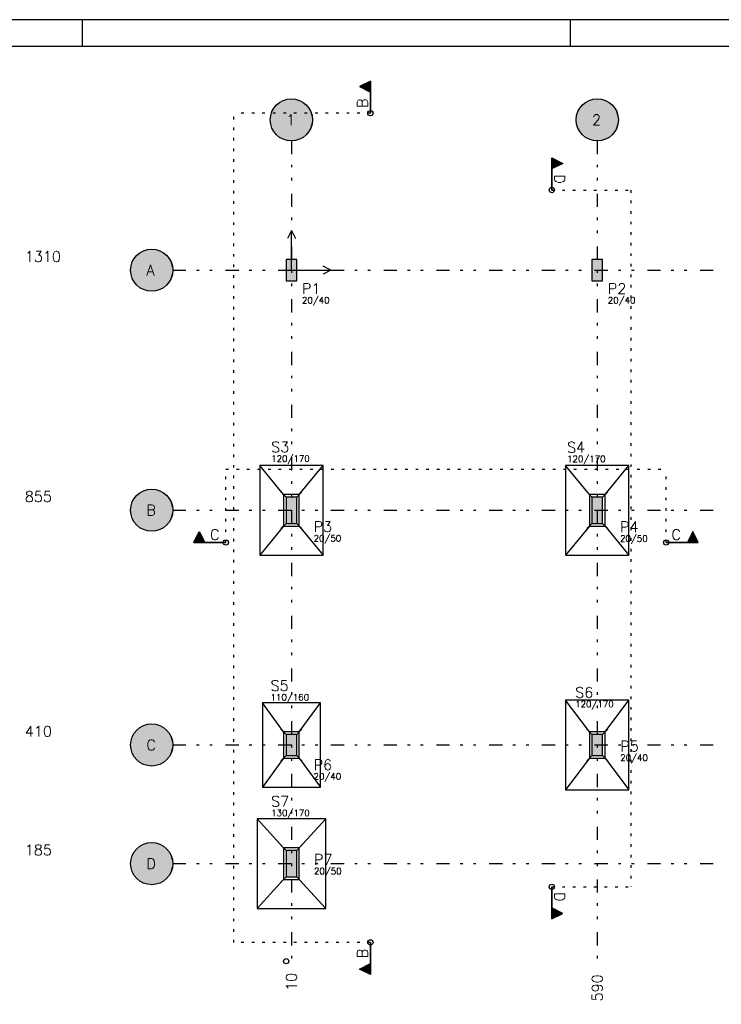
# Model space of a CAD drawing. Extents: x 0 to 84.1, y 0 to 59.4.
# Tile 4 of 5: x 26.2 to 52.8, y 22.1 to 59.4. Entities that reach past the tile are written whole.
import ezdxf

# ---------------------------------------------------------------- set-up
doc = ezdxf.new("R2010")
doc.units = 0
doc.header["$MEASUREMENT"] = 0
doc.linetypes.add('ESTILO_TQS_0002', pattern=[0.4, 0.1, -0.3])
doc.linetypes.add('ESTILO_TQS_0004', pattern=[2, 0.5, -0.4, 0.1, -0.4, 0.1, -0.5])
for name, color, linetype in [('1', 1, 'CONTINUOUS'), ('2', 2, 'CONTINUOUS'), ('3', 3, 'CONTINUOUS'), ('6', 6, 'CONTINUOUS'), ('9', 9, 'CONTINUOUS')]:
    doc.layers.add(name, color=color, linetype=linetype)
doc.styles.get("Standard").update_dxf_attribs({"font": 'ROMANS.SHX'})

msp = doc.modelspace()

# ---------------------------------------------------------------- linework, layer by layer
at = {"layer": '1', "linetype": 'ESTILO_TQS_0004'}
for p, q in [((36.52018, 54.80278), (36.52018, 23.777438)), ((48.12018, 54.80278), (48.12018, 23.777438)), ((32.02018, 49.90278), (52.62018, 49.90278)), ((32.02018, 40.80278), (52.62018, 40.80278)), ((32.02018, 31.90278), (52.62018, 31.90278)), ((32.02018, 27.40278), (52.62018, 27.40278))]:
    msp.add_line(p, q, dxfattribs=at)
at = {"layer": '1', "linetype": 'Continuous'}
for p, q in [((36.52018, 51.40278), (36.37018, 51.10278)), ((36.52018, 49.90278), (36.52018, 51.40278)), ((36.52018, 51.40278), (36.67018, 51.10278)), ((38.02018, 49.90278), (37.72018, 50.05278)), ((36.52018, 49.90278), (36.52018, 49.90278)), ((36.52018, 49.90278), (38.02018, 49.90278)), ((38.02018, 49.90278), (37.72018, 49.75278)), ((48.12018, 49.90278), (48.12018, 49.90278)), ((36.32018, 41.30278), (36.12018, 41.50278)), ((36.72018, 41.30278), (36.92018, 41.50278)), ((47.92018, 41.30278), (47.72018, 41.50278)), ((48.32018, 41.30278), (48.52018, 41.50278)), ((36.52018, 40.80278), (36.52018, 40.80278)), ((36.52018, 40.80278), (36.52018, 40.80278)), ((48.12018, 40.80278), (48.12018, 40.80278)), ((48.12018, 40.80278), (48.12018, 40.80278)), ((36.32018, 40.30278), (36.12018, 40.10278)), ((36.72018, 40.30278), (36.92018, 40.10278)), ((47.92018, 40.30278), (47.72018, 40.10278)), ((48.32018, 40.30278), (48.52018, 40.10278)), ((36.32018, 32.30278), (36.12018, 32.50278)), ((36.72018, 32.30278), (36.92018, 32.50278)), ((47.92018, 32.30278), (47.72018, 32.50278)), ((48.32018, 32.30278), (48.52018, 32.50278)), ((36.52018, 31.90278), (36.52018, 31.90278)), ((36.52018, 31.90278), (36.52018, 31.90278)), ((48.12018, 31.90278), (48.12018, 31.90278)), ((48.12018, 31.90278), (48.12018, 31.90278)), ((36.32018, 31.50278), (36.12018, 31.30278)), ((36.72018, 31.50278), (36.92018, 31.30278)), ((47.92018, 31.50278), (47.72018, 31.30278)), ((48.32018, 31.50278), (48.52018, 31.30278)), ((36.32018, 27.90278), (36.12018, 28.10278)), ((36.72018, 27.90278), (36.92018, 28.10278)), ((36.52018, 27.40278), (36.52018, 27.40278)), ((36.52018, 27.40278), (36.52018, 27.40278)), ((36.32018, 26.90278), (36.12018, 26.70278)), ((36.72018, 26.90278), (36.92018, 26.70278))]:
    msp.add_line(p, q, dxfattribs=at)
for points in [[(37.72018, 42.50278), (35.32018, 42.50278)], [(35.32018, 42.50278), (35.32018, 39.10278)], [(36.22018, 41.40278), (35.32018, 42.50278)], [(36.82018, 41.40278), (37.72018, 42.50278)], [(37.72018, 39.10278), (37.72018, 42.50278)], [(49.32018, 42.50278), (46.92018, 42.50278)], [(46.92018, 42.50278), (46.92018, 39.10278)], [(47.82018, 41.40278), (46.92018, 42.50278)], [(48.42018, 41.40278), (49.32018, 42.50278)], [(49.32018, 39.10278), (49.32018, 42.50278)], [(36.22018, 40.20278), (36.82018, 40.20278), (36.82018, 41.40278), (36.22018, 41.40278), (36.22018, 40.20278)], [(47.82018, 40.20278), (48.42018, 40.20278), (48.42018, 41.40278), (47.82018, 41.40278), (47.82018, 40.20278)], [(36.22018, 40.20278), (35.32018, 39.10278)], [(36.82018, 40.20278), (37.72018, 39.10278)], [(47.82018, 40.20278), (46.92018, 39.10278)], [(48.42018, 40.20278), (49.32018, 39.10278)], [(35.32018, 39.10278), (37.72018, 39.10278)], [(46.92018, 39.10278), (49.32018, 39.10278)], [(49.32018, 33.60278), (46.92018, 33.60278)], [(46.92018, 33.60278), (46.92018, 30.20278)], [(47.82018, 32.40278), (46.92018, 33.60278)], [(48.42018, 32.40278), (49.32018, 33.60278)], [(49.32018, 30.20278), (49.32018, 33.60278)], [(37.62018, 33.50278), (35.42018, 33.50278)], [(35.42018, 33.50278), (35.42018, 30.30278)], [(36.22018, 32.40278), (35.42018, 33.50278)], [(36.82018, 32.40278), (37.62018, 33.50278)], [(37.62018, 30.30278), (37.62018, 33.50278)], [(36.22018, 31.40278), (36.82018, 31.40278), (36.82018, 32.40278), (36.22018, 32.40278), (36.22018, 31.40278)], [(47.82018, 31.40278), (48.42018, 31.40278), (48.42018, 32.40278), (47.82018, 32.40278), (47.82018, 31.40278)], [(36.22018, 31.40278), (35.42018, 30.30278)], [(36.82018, 31.40278), (37.62018, 30.30278)], [(47.82018, 31.40278), (46.92018, 30.20278)], [(48.42018, 31.40278), (49.32018, 30.20278)], [(35.42018, 30.30278), (37.62018, 30.30278)], [(46.92018, 30.20278), (49.32018, 30.20278)], [(37.82018, 29.10278), (35.22018, 29.10278)], [(35.22018, 29.10278), (35.22018, 25.70278)], [(36.22018, 28.00278), (35.22018, 29.10278)], [(36.82018, 28.00278), (37.82018, 29.10278)], [(37.82018, 25.70278), (37.82018, 29.10278)], [(36.22018, 26.80278), (36.82018, 26.80278), (36.82018, 28.00278), (36.22018, 28.00278), (36.22018, 26.80278)], [(36.22018, 26.80278), (35.22018, 25.70278)], [(36.82018, 26.80278), (37.82018, 25.70278)], [(35.22018, 25.70278), (37.82018, 25.70278)]]:
    msp.add_lwpolyline(points, dxfattribs=at)
for centre in [(39.516217, 55.855296), (46.396165, 52.941359), (34.033852, 39.577467), (50.735836, 39.577467), (46.396165, 26.523842), (39.516217, 24.416267), (36.32018, 23.70278), (36.32018, 23.70278), (36.32018, 23.70278)]:
    msp.add_circle(centre, 0.1, dxfattribs=at)
at = {"layer": '2', "linetype": 'Continuous'}
for p, q in [((84.100006, 59.400002), (0, 59.400002)), ((28.600006, 58.400002), (28.600006, 59.400002)), ((47.100006, 58.400002), (47.100006, 59.400002))]:
    msp.add_line(p, q, dxfattribs=at)
msp.add_lwpolyline([(83.100006, 1), (2.5, 1), (2.5, 58.400002), (83.100006, 58.400002), (83.100006, 1)], dxfattribs=at)
for centre in [(36.52018, 55.60278), (48.12018, 55.60278), (31.22018, 49.90278), (31.22018, 40.80278), (31.22018, 31.90278), (31.22018, 27.40278)]:
    msp.add_circle(centre, 0.8, dxfattribs=at)
at = {"layer": '3', "linetype": 'Continuous'}
for p, q in [((39.516217, 57.071251), (39.101385, 56.863835)), ((39.101385, 56.863835), (39.514479, 56.657288)), ((39.514479, 57.06843), (39.105287, 56.863835)), ((39.105289, 56.863835), (39.514478, 56.659239)), ((39.133295, 56.877839), (39.133295, 56.849832)), ((39.165205, 56.893794), (39.165205, 56.833877)), ((39.197116, 56.909749), (39.197116, 56.817922)), ((39.229026, 56.925703), (39.229026, 56.801967)), ((39.260936, 56.941657), (39.260936, 56.786012)), ((39.293035, 56.957708), (39.292848, 56.770056)), ((39.324757, 56.973566), (39.324757, 56.754102)), ((39.356666, 56.989521), (39.356666, 56.738147)), ((39.388577, 57.005478), (39.388577, 56.722192)), ((39.420487, 57.021433), (39.420487, 56.706236)), ((39.452397, 57.037388), (39.452397, 56.690281)), ((39.484307, 57.053344), (39.484307, 56.674325)), ((39.514478, 57.06843), (39.514478, 55.855296)), ((39.516217, 55.855296), (39.516217, 57.071251)), ((46.396165, 52.941359), (46.396165, 54.157314)), ((46.396165, 54.157314), (46.810997, 53.949899)), ((46.397903, 54.154493), (46.807095, 53.949899)), ((46.397904, 54.154493), (46.397904, 52.941359)), ((46.428075, 54.139407), (46.428075, 53.760388)), ((46.810997, 53.949899), (46.397903, 53.743352)), ((46.807094, 53.949899), (46.397904, 53.745303)), ((46.459985, 54.123451), (46.459985, 53.776344)), ((46.491895, 54.107496), (46.491895, 53.792299)), ((46.523805, 54.091541), (46.523805, 53.808255)), ((46.555716, 54.075584), (46.555716, 53.824211)), ((46.587626, 54.059629), (46.587626, 53.840166)), ((46.619347, 54.043771), (46.619534, 53.85612)), ((46.651446, 54.02772), (46.651446, 53.872075)), ((46.683356, 54.011766), (46.683356, 53.88803)), ((46.715266, 53.995812), (46.715266, 53.903985)), ((46.747177, 53.979857), (46.747177, 53.91994)), ((46.779087, 53.963902), (46.779087, 53.935895)), ((32.817897, 39.577467), (33.025313, 39.992299)), ((32.820718, 39.579205), (33.025313, 39.988397)), ((33.01131, 39.960389), (33.039317, 39.960389)), ((33.025313, 39.992299), (33.23186, 39.579205)), ((33.025313, 39.988396), (33.229909, 39.579206)), ((51.744375, 39.992299), (51.537828, 39.579205)), ((51.744375, 39.988396), (51.539779, 39.579206)), ((51.758379, 39.960389), (51.730372, 39.960389)), ((51.951791, 39.577467), (51.744375, 39.992299)), ((51.94897, 39.579205), (51.744375, 39.988397)), ((34.033852, 39.577467), (32.817897, 39.577467)), ((32.820718, 39.579206), (34.033852, 39.579206)), ((32.835804, 39.609377), (33.214823, 39.609377)), ((32.85176, 39.641287), (33.198868, 39.641287)), ((32.867715, 39.673197), (33.182912, 39.673197)), ((32.88367, 39.705107), (33.166957, 39.705107)), ((32.899627, 39.737018), (33.151001, 39.737018)), ((32.915582, 39.768928), (33.135046, 39.768928)), ((32.931441, 39.800649), (33.119092, 39.800836)), ((32.947491, 39.832748), (33.103136, 39.832748)), ((32.963445, 39.864658), (33.087181, 39.864658)), ((32.979399, 39.896568), (33.071226, 39.896568)), ((32.995355, 39.928479), (33.055271, 39.928479)), ((51.94897, 39.579206), (50.735836, 39.579206)), ((50.735836, 39.577467), (51.951791, 39.577467)), ((51.933884, 39.609377), (51.554865, 39.609377)), ((51.917928, 39.641287), (51.570821, 39.641287)), ((51.901973, 39.673197), (51.586776, 39.673197)), ((51.886018, 39.705107), (51.602732, 39.705107)), ((51.870061, 39.737018), (51.618687, 39.737018)), ((51.854106, 39.768928), (51.634642, 39.768928)), ((51.838248, 39.800649), (51.650596, 39.800836)), ((51.822197, 39.832748), (51.666552, 39.832748)), ((51.806243, 39.864658), (51.682507, 39.864658)), ((51.790289, 39.896568), (51.698462, 39.896568)), ((51.774334, 39.928479), (51.714417, 39.928479)), ((46.396165, 26.523842), (46.396165, 25.307887)), ((46.397904, 25.310708), (46.397904, 26.523842)), ((46.396165, 25.307887), (46.810997, 25.515303)), ((46.810997, 25.515303), (46.397903, 25.72185)), ((46.397903, 25.310708), (46.807095, 25.515303)), ((46.807094, 25.515303), (46.397904, 25.719899)), ((46.428075, 25.325794), (46.428075, 25.704813)), ((46.459985, 25.34175), (46.459985, 25.688857)), ((46.491895, 25.357705), (46.491895, 25.672902)), ((46.523805, 25.37366), (46.523805, 25.656947)), ((46.555716, 25.389617), (46.555716, 25.640991)), ((46.587626, 25.405572), (46.587626, 25.625036)), ((46.619347, 25.42143), (46.619534, 25.609082)), ((46.651446, 25.437481), (46.651446, 25.593126)), ((46.683356, 25.453435), (46.683356, 25.577171)), ((46.715266, 25.469389), (46.715266, 25.561216)), ((46.747177, 25.485344), (46.747177, 25.545261)), ((46.779087, 25.501299), (46.779087, 25.529306)), ((39.514478, 23.203133), (39.514478, 24.416267)), ((39.516217, 24.416267), (39.516217, 23.200312)), ((39.101385, 23.407728), (39.514479, 23.614275)), ((39.105289, 23.407728), (39.514478, 23.612324)), ((39.356666, 23.282042), (39.356666, 23.533416)), ((39.388577, 23.266085), (39.388577, 23.549372)), ((39.420487, 23.25013), (39.420487, 23.565327)), ((39.452397, 23.234175), (39.452397, 23.581283)), ((39.484307, 23.218219), (39.484307, 23.597238)), ((39.516217, 23.200312), (39.101385, 23.407728)), ((39.514479, 23.203133), (39.105287, 23.407728)), ((39.133295, 23.393725), (39.133295, 23.421732)), ((39.165205, 23.37777), (39.165205, 23.437686)), ((39.197116, 23.361814), (39.197116, 23.453641)), ((39.229026, 23.34586), (39.229026, 23.469596)), ((39.260936, 23.329906), (39.260936, 23.485551)), ((39.293035, 23.313856), (39.292848, 23.501507)), ((39.324757, 23.297997), (39.324757, 23.517461))]:
    msp.add_line(p, q, dxfattribs=at)
at = {"layer": '3', "linetype": 'ESTILO_TQS_0002'}
for p, q in [((34.342103, 24.416267), (34.342103, 55.855296)), ((39.516217, 55.855296), (34.342103, 55.855296)), ((46.396165, 52.941359), (49.398155, 52.941359)), ((49.398155, 52.941359), (49.398155, 26.523842)), ((34.033852, 42.361131), (50.735836, 42.361131)), ((34.033852, 39.577467), (34.033852, 42.361131)), ((50.735836, 39.577467), (50.735836, 42.361131)), ((46.396165, 26.523842), (49.398155, 26.523842)), ((39.516217, 24.416267), (34.342103, 24.416267))]:
    msp.add_line(p, q, dxfattribs=at)
at = {"layer": '3', "linetype": 'Continuous'}
for points in [[(39.514478, 57.06843), (39.105289, 56.863835), (39.514478, 56.659239), (39.514478, 57.06843)], [(46.397904, 54.154493), (46.807094, 53.949899), (46.397904, 53.745303), (46.397904, 54.154493)], [(32.820718, 39.579206), (33.025313, 39.988396), (33.229909, 39.579206), (32.820718, 39.579206)], [(51.94897, 39.579206), (51.744375, 39.988396), (51.539779, 39.579206), (51.94897, 39.579206)], [(46.397904, 25.310708), (46.807094, 25.515303), (46.397904, 25.719899), (46.397904, 25.310708)], [(39.514478, 23.203133), (39.105289, 23.407728), (39.514478, 23.612324), (39.514478, 23.203133)]]:
    msp.add_lwpolyline(points, dxfattribs=at)
at = {"layer": '6', "linetype": 'Continuous'}
for points in [[(36.32018, 49.50278), (36.72018, 49.50278), (36.72018, 50.30278), (36.32018, 50.30278), (36.32018, 49.50278)], [(47.92018, 49.50278), (48.32018, 49.50278), (48.32018, 50.30278), (47.92018, 50.30278), (47.92018, 49.50278)], [(36.32018, 40.30278), (36.72018, 40.30278), (36.72018, 41.30278), (36.32018, 41.30278), (36.32018, 40.30278)], [(47.92018, 40.30278), (48.32018, 40.30278), (48.32018, 41.30278), (47.92018, 41.30278), (47.92018, 40.30278)], [(36.32018, 31.50278), (36.72018, 31.50278), (36.72018, 32.30278), (36.32018, 32.30278), (36.32018, 31.50278)], [(47.92018, 31.50278), (48.32018, 31.50278), (48.32018, 32.30278), (47.92018, 32.30278), (47.92018, 31.50278)], [(36.32018, 26.90278), (36.72018, 26.90278), (36.72018, 27.90278), (36.32018, 27.90278), (36.32018, 26.90278)]]:
    msp.add_lwpolyline(points, dxfattribs=at)
at = {"layer": '9', "linetype": 'Continuous'}
for points in [[(37.32018, 55.60278), (36.357415, 56.386047), (36.252276, 56.356589)], [(37.32018, 55.60278), (36.465586, 56.400915), (36.357415, 56.386047)], [(37.32018, 55.60278), (36.574774, 56.400915), (36.465586, 56.400915)], [(37.32018, 55.60278), (36.682945, 56.386047), (36.574774, 56.400915)], [(37.32018, 55.60278), (36.788084, 56.356589), (36.682945, 56.386047)], [(48.92018, 55.60278), (47.957415, 56.386047), (47.852276, 56.356589)], [(48.92018, 55.60278), (48.065586, 56.400915), (47.957415, 56.386047)], [(48.92018, 55.60278), (48.174774, 56.400915), (48.065586, 56.400915)], [(48.92018, 55.60278), (48.282945, 56.386047), (48.174774, 56.400915)], [(48.92018, 55.60278), (48.388084, 56.356589), (48.282945, 56.386047)], [(37.32018, 55.60278), (35.836644, 56.018447), (35.786411, 55.921501)], [(37.32018, 55.60278), (35.899611, 56.10765), (35.836644, 56.018447)], [(37.32018, 55.60278), (35.974137, 56.187449), (35.899611, 56.10765)], [(37.32018, 55.60278), (36.058836, 56.256356), (35.974137, 56.187449)], [(37.32018, 55.60278), (36.152128, 56.313088), (36.058836, 56.256356)], [(37.32018, 55.60278), (36.252276, 56.356589), (36.152128, 56.313088)], [(37.32018, 55.60278), (36.888232, 56.313088), (36.788084, 56.356589)], [(37.32018, 55.60278), (36.981524, 56.256356), (36.888232, 56.313088)], [(37.32018, 55.60278), (37.066223, 56.187449), (36.981524, 56.256356)], [(37.32018, 55.60278), (37.140749, 56.10765), (37.066223, 56.187449)], [(37.32018, 55.60278), (37.203716, 56.018447), (37.140749, 56.10765)], [(37.32018, 55.60278), (37.253949, 55.921501), (37.203716, 56.018447)], [(48.92018, 55.60278), (47.436644, 56.018447), (47.386411, 55.921501)], [(48.92018, 55.60278), (47.499611, 56.10765), (47.436644, 56.018447)], [(48.92018, 55.60278), (47.574137, 56.187449), (47.499611, 56.10765)], [(48.92018, 55.60278), (47.658836, 56.256356), (47.574137, 56.187449)], [(48.92018, 55.60278), (47.752128, 56.313088), (47.658836, 56.256356)], [(48.92018, 55.60278), (47.852276, 56.356589), (47.752128, 56.313088)], [(48.92018, 55.60278), (48.488232, 56.313088), (48.388084, 56.356589)], [(48.92018, 55.60278), (48.581524, 56.256356), (48.488232, 56.313088)], [(48.92018, 55.60278), (48.666223, 56.187449), (48.581524, 56.256356)], [(48.92018, 55.60278), (48.740749, 56.10765), (48.666223, 56.187449)], [(48.92018, 55.60278), (48.803716, 56.018447), (48.740749, 56.10765)], [(48.92018, 55.60278), (48.853949, 55.921501), (48.803716, 56.018447)], [(37.32018, 55.60278), (35.727631, 55.711713), (35.72018, 55.60278)], [(37.32018, 55.60278), (35.749846, 55.818617), (35.727631, 55.711713)], [(37.32018, 55.60278), (35.786411, 55.921501), (35.749846, 55.818617)], [(37.32018, 55.60278), (37.290514, 55.818617), (37.253949, 55.921501)], [(37.32018, 55.60278), (37.312729, 55.711713), (37.290514, 55.818617)], [(48.92018, 55.60278), (47.327631, 55.711713), (47.32018, 55.60278)], [(48.92018, 55.60278), (47.349846, 55.818617), (47.327631, 55.711713)], [(48.92018, 55.60278), (47.386411, 55.921501), (47.349846, 55.818617)], [(48.92018, 55.60278), (48.890514, 55.818617), (48.853949, 55.921501)], [(48.92018, 55.60278), (48.912729, 55.711713), (48.890514, 55.818617)], [(37.32018, 55.60278), (35.72018, 55.60278), (35.727631, 55.493847)], [(37.32018, 55.60278), (35.727631, 55.493847), (35.749846, 55.386943)], [(37.32018, 55.60278), (35.749846, 55.386943), (35.786411, 55.284059)], [(37.32018, 55.60278), (35.786411, 55.284059), (35.836644, 55.187113)], [(37.32018, 55.60278), (35.836644, 55.187113), (35.899611, 55.09791)], [(37.32018, 55.60278), (35.899611, 55.09791), (35.974137, 55.018111)], [(37.32018, 55.60278), (35.974137, 55.018111), (36.058836, 54.949204)], [(37.32018, 55.60278), (36.058836, 54.949204), (36.152128, 54.892472)], [(37.32018, 55.60278), (36.152128, 54.892472), (36.252276, 54.848971)], [(37.32018, 55.60278), (36.252276, 54.848971), (36.357415, 54.819513)], [(37.32018, 55.60278), (36.357415, 54.819513), (36.465586, 54.804645)], [(37.32018, 55.60278), (36.465586, 54.804645), (36.574774, 54.804645)], [(37.32018, 55.60278), (36.574774, 54.804645), (36.682945, 54.819513)], [(37.32018, 55.60278), (36.682945, 54.819513), (36.788084, 54.848971)], [(37.32018, 55.60278), (36.788084, 54.848971), (36.888232, 54.892472)], [(37.32018, 55.60278), (36.888232, 54.892472), (36.981524, 54.949204)], [(37.32018, 55.60278), (36.981524, 54.949204), (37.066223, 55.018111)], [(37.32018, 55.60278), (37.066223, 55.018111), (37.140749, 55.09791)], [(37.32018, 55.60278), (37.140749, 55.09791), (37.203716, 55.187113)], [(37.32018, 55.60278), (37.203716, 55.187113), (37.253949, 55.284059)], [(37.32018, 55.60278), (37.253949, 55.284059), (37.290514, 55.386943)], [(37.32018, 55.60278), (37.290514, 55.386943), (37.312729, 55.493847)], [(37.32018, 55.60278), (37.312729, 55.493847), (37.32018, 55.60278)], [(48.92018, 55.60278), (47.32018, 55.60278), (47.327631, 55.493847)], [(48.92018, 55.60278), (47.327631, 55.493847), (47.349846, 55.386943)], [(48.92018, 55.60278), (47.349846, 55.386943), (47.386411, 55.284059)], [(48.92018, 55.60278), (47.386411, 55.284059), (47.436644, 55.187113)], [(48.92018, 55.60278), (47.436644, 55.187113), (47.499611, 55.09791)], [(48.92018, 55.60278), (47.499611, 55.09791), (47.574137, 55.018111)], [(48.92018, 55.60278), (47.574137, 55.018111), (47.658836, 54.949204)], [(48.92018, 55.60278), (47.658836, 54.949204), (47.752128, 54.892472)], [(48.92018, 55.60278), (47.752128, 54.892472), (47.852276, 54.848971)], [(48.92018, 55.60278), (47.852276, 54.848971), (47.957415, 54.819513)], [(48.92018, 55.60278), (47.957415, 54.819513), (48.065586, 54.804645)], [(48.92018, 55.60278), (48.065586, 54.804645), (48.174774, 54.804645)], [(48.92018, 55.60278), (48.174774, 54.804645), (48.282945, 54.819513)], [(48.92018, 55.60278), (48.282945, 54.819513), (48.388084, 54.848971)], [(48.92018, 55.60278), (48.388084, 54.848971), (48.488232, 54.892472)], [(48.92018, 55.60278), (48.488232, 54.892472), (48.581524, 54.949204)], [(48.92018, 55.60278), (48.581524, 54.949204), (48.666223, 55.018111)], [(48.92018, 55.60278), (48.666223, 55.018111), (48.740749, 55.09791)], [(48.92018, 55.60278), (48.740749, 55.09791), (48.803716, 55.187113)], [(48.92018, 55.60278), (48.803716, 55.187113), (48.853949, 55.284059)], [(48.92018, 55.60278), (48.853949, 55.284059), (48.890514, 55.386943)], [(48.92018, 55.60278), (48.890514, 55.386943), (48.912729, 55.493847)], [(48.92018, 55.60278), (48.912729, 55.493847), (48.92018, 55.60278)], [(32.02018, 49.90278), (30.599611, 50.40765), (30.536644, 50.318447)], [(32.02018, 49.90278), (30.674137, 50.487449), (30.599611, 50.40765)], [(32.02018, 49.90278), (30.758836, 50.556356), (30.674137, 50.487449)], [(32.02018, 49.90278), (30.852128, 50.613088), (30.758836, 50.556356)], [(32.02018, 49.90278), (30.952276, 50.656589), (30.852128, 50.613088)], [(32.02018, 49.90278), (31.057415, 50.686047), (30.952276, 50.656589)], [(32.02018, 49.90278), (31.165586, 50.700915), (31.057415, 50.686047)], [(32.02018, 49.90278), (31.274774, 50.700915), (31.165586, 50.700915)], [(32.02018, 49.90278), (31.382945, 50.686047), (31.274774, 50.700915)], [(32.02018, 49.90278), (31.488084, 50.656589), (31.382945, 50.686047)], [(32.02018, 49.90278), (31.588232, 50.613088), (31.488084, 50.656589)], [(32.02018, 49.90278), (31.681524, 50.556356), (31.588232, 50.613088)], [(32.02018, 49.90278), (31.766223, 50.487449), (31.681524, 50.556356)], [(32.02018, 49.90278), (31.840749, 50.40765), (31.766223, 50.487449)], [(32.02018, 49.90278), (31.903716, 50.318447), (31.840749, 50.40765)], [(32.02018, 49.90278), (30.449846, 50.118617), (30.427631, 50.011713)], [(32.02018, 49.90278), (30.486411, 50.221501), (30.449846, 50.118617)], [(32.02018, 49.90278), (30.536644, 50.318447), (30.486411, 50.221501)], [(32.02018, 49.90278), (31.953949, 50.221501), (31.903716, 50.318447)], [(32.02018, 49.90278), (31.990514, 50.118617), (31.953949, 50.221501)], [(32.02018, 49.90278), (32.012729, 50.011713), (31.990514, 50.118617)], [(36.32018, 49.50278), (36.72018, 49.50278), (36.72018, 50.30278)], [(36.32018, 49.50278), (36.72018, 50.30278), (36.32018, 50.30278)], [(36.32018, 49.50278), (36.32018, 50.30278), (36.32018, 49.50278)], [(47.92018, 49.50278), (48.32018, 49.50278), (48.32018, 50.30278)], [(47.92018, 49.50278), (48.32018, 50.30278), (47.92018, 50.30278)], [(47.92018, 49.50278), (47.92018, 50.30278), (47.92018, 49.50278)], [(32.02018, 49.90278), (30.427631, 50.011713), (30.42018, 49.90278)], [(32.02018, 49.90278), (30.42018, 49.90278), (30.427631, 49.793847)], [(32.02018, 49.90278), (30.427631, 49.793847), (30.449846, 49.686943)], [(32.02018, 49.90278), (30.449846, 49.686943), (30.486411, 49.584059)], [(32.02018, 49.90278), (30.486411, 49.584059), (30.536644, 49.487113)], [(32.02018, 49.90278), (30.536644, 49.487113), (30.599611, 49.39791)], [(32.02018, 49.90278), (30.599611, 49.39791), (30.674137, 49.318111)], [(32.02018, 49.90278), (30.674137, 49.318111), (30.758836, 49.249204)], [(32.02018, 49.90278), (30.758836, 49.249204), (30.852128, 49.192472)], [(32.02018, 49.90278), (30.852128, 49.192472), (30.952276, 49.148971)], [(32.02018, 49.90278), (30.952276, 49.148971), (31.057415, 49.119513)], [(32.02018, 49.90278), (31.057415, 49.119513), (31.165586, 49.104645)], [(32.02018, 49.90278), (31.165586, 49.104645), (31.274774, 49.104645)], [(32.02018, 49.90278), (31.274774, 49.104645), (31.382945, 49.119513)], [(32.02018, 49.90278), (31.382945, 49.119513), (31.488084, 49.148971)], [(32.02018, 49.90278), (31.488084, 49.148971), (31.588232, 49.192472)], [(32.02018, 49.90278), (31.588232, 49.192472), (31.681524, 49.249204)], [(32.02018, 49.90278), (31.681524, 49.249204), (31.766223, 49.318111)], [(32.02018, 49.90278), (31.766223, 49.318111), (31.840749, 49.39791)], [(32.02018, 49.90278), (31.840749, 49.39791), (31.903716, 49.487113)], [(32.02018, 49.90278), (31.903716, 49.487113), (31.953949, 49.584059)], [(32.02018, 49.90278), (31.953949, 49.584059), (31.990514, 49.686943)], [(32.02018, 49.90278), (31.990514, 49.686943), (32.012729, 49.793847)], [(32.02018, 49.90278), (32.012729, 49.793847), (32.02018, 49.90278)], [(32.02018, 40.80278), (30.758836, 41.456356), (30.674137, 41.387449)], [(32.02018, 40.80278), (30.852128, 41.513088), (30.758836, 41.456356)], [(32.02018, 40.80278), (30.952276, 41.556589), (30.852128, 41.513088)], [(32.02018, 40.80278), (31.057415, 41.586047), (30.952276, 41.556589)], [(32.02018, 40.80278), (31.165586, 41.600915), (31.057415, 41.586047)], [(32.02018, 40.80278), (31.274774, 41.600915), (31.165586, 41.600915)], [(32.02018, 40.80278), (31.382945, 41.586047), (31.274774, 41.600915)], [(32.02018, 40.80278), (31.488084, 41.556589), (31.382945, 41.586047)], [(32.02018, 40.80278), (31.588232, 41.513088), (31.488084, 41.556589)], [(32.02018, 40.80278), (31.681524, 41.456356), (31.588232, 41.513088)], [(32.02018, 40.80278), (31.766223, 41.387449), (31.681524, 41.456356)], [(32.02018, 40.80278), (30.486411, 41.121501), (30.449846, 41.018617)], [(32.02018, 40.80278), (30.536644, 41.218447), (30.486411, 41.121501)], [(32.02018, 40.80278), (30.599611, 41.30765), (30.536644, 41.218447)], [(32.02018, 40.80278), (30.674137, 41.387449), (30.599611, 41.30765)], [(32.02018, 40.80278), (31.840749, 41.30765), (31.766223, 41.387449)], [(32.02018, 40.80278), (31.903716, 41.218447), (31.840749, 41.30765)], [(32.02018, 40.80278), (31.953949, 41.121501), (31.903716, 41.218447)], [(32.02018, 40.80278), (31.990514, 41.018617), (31.953949, 41.121501)], [(36.32018, 40.30278), (36.72018, 40.30278), (36.72018, 41.30278)], [(36.32018, 40.30278), (36.72018, 41.30278), (36.32018, 41.30278)], [(36.32018, 40.30278), (36.32018, 41.30278), (36.32018, 40.30278)], [(47.92018, 40.30278), (48.32018, 40.30278), (48.32018, 41.30278)], [(47.92018, 40.30278), (48.32018, 41.30278), (47.92018, 41.30278)], [(47.92018, 40.30278), (47.92018, 41.30278), (47.92018, 40.30278)], [(32.02018, 40.80278), (30.427631, 40.911713), (30.42018, 40.80278)], [(32.02018, 40.80278), (30.42018, 40.80278), (30.427631, 40.693847)], [(32.02018, 40.80278), (30.449846, 41.018617), (30.427631, 40.911713)], [(32.02018, 40.80278), (30.427631, 40.693847), (30.449846, 40.586943)], [(32.02018, 40.80278), (30.449846, 40.586943), (30.486411, 40.484059)], [(32.02018, 40.80278), (30.486411, 40.484059), (30.536644, 40.387113)], [(32.02018, 40.80278), (30.536644, 40.387113), (30.599611, 40.29791)], [(32.02018, 40.80278), (30.599611, 40.29791), (30.674137, 40.218111)], [(32.02018, 40.80278), (30.674137, 40.218111), (30.758836, 40.149204)], [(32.02018, 40.80278), (30.758836, 40.149204), (30.852128, 40.092472)], [(32.02018, 40.80278), (30.852128, 40.092472), (30.952276, 40.048971)], [(32.02018, 40.80278), (30.952276, 40.048971), (31.057415, 40.019513)], [(32.02018, 40.80278), (31.057415, 40.019513), (31.165586, 40.004645)], [(32.02018, 40.80278), (31.165586, 40.004645), (31.274774, 40.004645)], [(32.02018, 40.80278), (31.274774, 40.004645), (31.382945, 40.019513)], [(32.02018, 40.80278), (31.382945, 40.019513), (31.488084, 40.048971)], [(32.02018, 40.80278), (31.488084, 40.048971), (31.588232, 40.092472)], [(32.02018, 40.80278), (31.588232, 40.092472), (31.681524, 40.149204)], [(32.02018, 40.80278), (31.681524, 40.149204), (31.766223, 40.218111)], [(32.02018, 40.80278), (31.766223, 40.218111), (31.840749, 40.29791)], [(32.02018, 40.80278), (31.840749, 40.29791), (31.903716, 40.387113)], [(32.02018, 40.80278), (31.903716, 40.387113), (31.953949, 40.484059)], [(32.02018, 40.80278), (31.953949, 40.484059), (31.990514, 40.586943)], [(32.02018, 40.80278), (32.012729, 40.911713), (31.990514, 41.018617)], [(32.02018, 40.80278), (31.990514, 40.586943), (32.012729, 40.693847)], [(32.02018, 40.80278), (32.012729, 40.693847), (32.02018, 40.80278)], [(32.02018, 31.90278), (30.674137, 32.487449), (30.599611, 32.40765)], [(32.02018, 31.90278), (30.758836, 32.556356), (30.674137, 32.487449)], [(32.02018, 31.90278), (30.852128, 32.613088), (30.758836, 32.556356)], [(32.02018, 31.90278), (30.952276, 32.656589), (30.852128, 32.613088)], [(32.02018, 31.90278), (31.057415, 32.686047), (30.952276, 32.656589)], [(32.02018, 31.90278), (31.165586, 32.700915), (31.057415, 32.686047)], [(32.02018, 31.90278), (31.274774, 32.700915), (31.165586, 32.700915)], [(32.02018, 31.90278), (31.382945, 32.686047), (31.274774, 32.700915)], [(32.02018, 31.90278), (31.488084, 32.656589), (31.382945, 32.686047)], [(32.02018, 31.90278), (31.588232, 32.613088), (31.488084, 32.656589)], [(32.02018, 31.90278), (31.681524, 32.556356), (31.588232, 32.613088)], [(32.02018, 31.90278), (31.766223, 32.487449), (31.681524, 32.556356)], [(32.02018, 31.90278), (31.840749, 32.40765), (31.766223, 32.487449)], [(32.02018, 31.90278), (30.449846, 32.118617), (30.427631, 32.011713)], [(32.02018, 31.90278), (30.486411, 32.221501), (30.449846, 32.118617)], [(32.02018, 31.90278), (30.536644, 32.318447), (30.486411, 32.221501)], [(32.02018, 31.90278), (30.599611, 32.40765), (30.536644, 32.318447)], [(32.02018, 31.90278), (31.903716, 32.318447), (31.840749, 32.40765)], [(32.02018, 31.90278), (31.953949, 32.221501), (31.903716, 32.318447)], [(32.02018, 31.90278), (31.990514, 32.118617), (31.953949, 32.221501)], [(32.02018, 31.90278), (32.012729, 32.011713), (31.990514, 32.118617)], [(36.32018, 31.50278), (36.72018, 31.50278), (36.72018, 32.30278)], [(36.32018, 31.50278), (36.72018, 32.30278), (36.32018, 32.30278)], [(36.32018, 31.50278), (36.32018, 32.30278), (36.32018, 31.50278)], [(47.92018, 31.50278), (48.32018, 31.50278), (48.32018, 32.30278)], [(47.92018, 31.50278), (48.32018, 32.30278), (47.92018, 32.30278)], [(47.92018, 31.50278), (47.92018, 32.30278), (47.92018, 31.50278)], [(32.02018, 31.90278), (30.427631, 32.011713), (30.42018, 31.90278)], [(32.02018, 31.90278), (30.42018, 31.90278), (30.427631, 31.793847)], [(32.02018, 31.90278), (30.427631, 31.793847), (30.449846, 31.686943)], [(32.02018, 31.90278), (30.449846, 31.686943), (30.486411, 31.584059)], [(32.02018, 31.90278), (30.486411, 31.584059), (30.536644, 31.487113)], [(32.02018, 31.90278), (30.536644, 31.487113), (30.599611, 31.39791)], [(32.02018, 31.90278), (30.599611, 31.39791), (30.674137, 31.318111)], [(32.02018, 31.90278), (30.674137, 31.318111), (30.758836, 31.249204)], [(32.02018, 31.90278), (30.758836, 31.249204), (30.852128, 31.192472)], [(32.02018, 31.90278), (30.852128, 31.192472), (30.952276, 31.148971)], [(32.02018, 31.90278), (30.952276, 31.148971), (31.057415, 31.119513)], [(32.02018, 31.90278), (31.057415, 31.119513), (31.165586, 31.104645)], [(32.02018, 31.90278), (31.165586, 31.104645), (31.274774, 31.104645)], [(32.02018, 31.90278), (31.274774, 31.104645), (31.382945, 31.119513)], [(32.02018, 31.90278), (31.382945, 31.119513), (31.488084, 31.148971)], [(32.02018, 31.90278), (31.488084, 31.148971), (31.588232, 31.192472)], [(32.02018, 31.90278), (31.588232, 31.192472), (31.681524, 31.249204)], [(32.02018, 31.90278), (31.681524, 31.249204), (31.766223, 31.318111)], [(32.02018, 31.90278), (31.766223, 31.318111), (31.840749, 31.39791)], [(32.02018, 31.90278), (31.840749, 31.39791), (31.903716, 31.487113)], [(32.02018, 31.90278), (31.903716, 31.487113), (31.953949, 31.584059)], [(32.02018, 31.90278), (31.953949, 31.584059), (31.990514, 31.686943)], [(32.02018, 31.90278), (31.990514, 31.686943), (32.012729, 31.793847)], [(32.02018, 31.90278), (32.012729, 31.793847), (32.02018, 31.90278)], [(32.02018, 27.40278), (30.758836, 28.056356), (30.674137, 27.987449)], [(32.02018, 27.40278), (30.852128, 28.113088), (30.758836, 28.056356)], [(32.02018, 27.40278), (30.952276, 28.156589), (30.852128, 28.113088)], [(32.02018, 27.40278), (31.057415, 28.186047), (30.952276, 28.156589)], [(32.02018, 27.40278), (31.165586, 28.200915), (31.057415, 28.186047)], [(32.02018, 27.40278), (31.274774, 28.200915), (31.165586, 28.200915)], [(32.02018, 27.40278), (31.382945, 28.186047), (31.274774, 28.200915)], [(32.02018, 27.40278), (31.488084, 28.156589), (31.382945, 28.186047)], [(32.02018, 27.40278), (31.588232, 28.113088), (31.488084, 28.156589)], [(32.02018, 27.40278), (31.681524, 28.056356), (31.588232, 28.113088)], [(32.02018, 27.40278), (31.766223, 27.987449), (31.681524, 28.056356)], [(32.02018, 27.40278), (30.486411, 27.721501), (30.449846, 27.618617)], [(32.02018, 27.40278), (30.536644, 27.818447), (30.486411, 27.721501)], [(32.02018, 27.40278), (30.599611, 27.90765), (30.536644, 27.818447)], [(32.02018, 27.40278), (30.674137, 27.987449), (30.599611, 27.90765)], [(32.02018, 27.40278), (31.840749, 27.90765), (31.766223, 27.987449)], [(32.02018, 27.40278), (31.903716, 27.818447), (31.840749, 27.90765)], [(32.02018, 27.40278), (31.953949, 27.721501), (31.903716, 27.818447)], [(32.02018, 27.40278), (31.990514, 27.618617), (31.953949, 27.721501)], [(36.32018, 26.90278), (36.72018, 26.90278), (36.72018, 27.90278)], [(36.32018, 26.90278), (36.72018, 27.90278), (36.32018, 27.90278)], [(36.32018, 26.90278), (36.32018, 27.90278), (36.32018, 26.90278)], [(32.02018, 27.40278), (30.427631, 27.511713), (30.42018, 27.40278)], [(32.02018, 27.40278), (30.42018, 27.40278), (30.427631, 27.293847)], [(32.02018, 27.40278), (30.449846, 27.618617), (30.427631, 27.511713)], [(32.02018, 27.40278), (30.427631, 27.293847), (30.449846, 27.186943)], [(32.02018, 27.40278), (30.449846, 27.186943), (30.486411, 27.084059)], [(32.02018, 27.40278), (30.486411, 27.084059), (30.536644, 26.987113)], [(32.02018, 27.40278), (30.536644, 26.987113), (30.599611, 26.89791)], [(32.02018, 27.40278), (30.599611, 26.89791), (30.674137, 26.818111)], [(32.02018, 27.40278), (30.674137, 26.818111), (30.758836, 26.749204)], [(32.02018, 27.40278), (30.758836, 26.749204), (30.852128, 26.692472)], [(32.02018, 27.40278), (30.852128, 26.692472), (30.952276, 26.648971)], [(32.02018, 27.40278), (30.952276, 26.648971), (31.057415, 26.619513)], [(32.02018, 27.40278), (31.057415, 26.619513), (31.165586, 26.604645)], [(32.02018, 27.40278), (31.165586, 26.604645), (31.274774, 26.604645)], [(32.02018, 27.40278), (31.274774, 26.604645), (31.382945, 26.619513)], [(32.02018, 27.40278), (31.382945, 26.619513), (31.488084, 26.648971)], [(32.02018, 27.40278), (31.488084, 26.648971), (31.588232, 26.692472)], [(32.02018, 27.40278), (31.588232, 26.692472), (31.681524, 26.749204)], [(32.02018, 27.40278), (31.681524, 26.749204), (31.766223, 26.818111)], [(32.02018, 27.40278), (31.766223, 26.818111), (31.840749, 26.89791)], [(32.02018, 27.40278), (31.840749, 26.89791), (31.903716, 26.987113)], [(32.02018, 27.40278), (31.903716, 26.987113), (31.953949, 27.084059)], [(32.02018, 27.40278), (31.953949, 27.084059), (31.990514, 27.186943)], [(32.02018, 27.40278), (32.012729, 27.511713), (31.990514, 27.618617)], [(32.02018, 27.40278), (31.990514, 27.186943), (32.012729, 27.293847)], [(32.02018, 27.40278), (32.012729, 27.293847), (32.02018, 27.40278)]]:
    msp.add_solid(points, dxfattribs=at)

# ---------------------------------------------------------------- texts
at = {"layer": '1', "linetype": 'Continuous'}
for s, p in [('1310', (26.40859, 50.21898)), ('855', (26.40859, 41.11898)), ('410', (26.40859, 32.21898)), ('185', (26.40859, 27.71898))]:
    msp.add_text(s, height=0.4, dxfattribs=at).set_placement(p)
for s, p in [('10', (36.72018, 22.577438)), ('590', (48.32018, 22.177438))]:
    msp.add_text(s, height=0.4, rotation=90, dxfattribs=at).set_placement(p)
at = {"layer": '3', "linetype": 'Continuous'}
for s, rotation, p in [('B', 90, (39.416217, 56.055296)), ('D', 270, (46.496165, 53.541359)), ('D', 270, (46.496165, 26.323842)), ('B', 90, (39.416217, 23.816267))]:
    msp.add_text(s, height=0.4, rotation=rotation, dxfattribs=at).set_placement(p)
for s, height, p in [('20/40', 0.24, (36.92018, 48.64278)), ('20/40', 0.24, (48.52018, 48.64278)), ('120/170', 0.24, (35.753568, 42.639802)), ('120/170', 0.24, (46.975491, 42.629806)), ('C', 0.4, (33.433852, 39.677467)), ('C', 0.4, (50.935836, 39.677467)), ('20/50', 0.24, (37.361833, 39.620697)), ('20/50', 0.24, (48.983916, 39.609656)), ('110/160', 0.24, (35.72994, 33.590161)), ('120/170', 0.24, (47.283305, 33.332742)), ('20/40', 0.24, (48.991946, 31.295222)), ('20/40', 0.24, (37.36106, 30.58934)), ('130/170', 0.24, (35.752278, 29.20425)), ('20/50', 0.24, (37.375536, 26.997808))]:
    msp.add_text(s, height=height, dxfattribs=at).set_placement(p)
at = {"layer": '6', "linetype": 'Continuous'}
for s, p in [('1', (36.32018, 55.40278)), ('2', (47.92018, 55.40278)), ('A', (31.02018, 49.70278)), ('P1', (36.92018, 49.00278)), ('P2', (48.52018, 49.00278)), ('S3', (35.753568, 42.999802)), ('S4', (46.975491, 42.989806)), ('B', (31.02018, 40.60278)), ('P3', (37.361833, 39.980697)), ('P4', (48.983916, 39.969656)), ('S5', (35.72994, 33.950161)), ('S6', (47.283305, 33.692742)), ('C', (31.02018, 31.70278)), ('P5', (48.991946, 31.655222)), ('P6', (37.36106, 30.94934)), ('S7', (35.752278, 29.56425)), ('P7', (37.375536, 27.357808)), ('D', (31.02018, 27.20278))]:
    msp.add_text(s, height=0.4, dxfattribs=at).set_placement(p)

doc.saveas('drawing.dxf')
